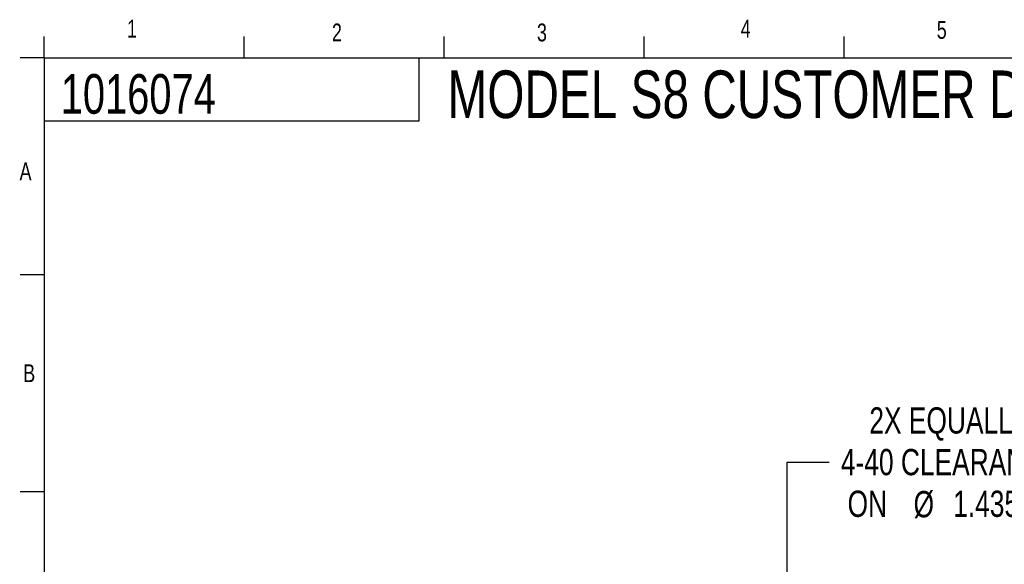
# Model space of a CAD drawing. Header units: inches. Extents: x 0.5 to 16.4, y 0.4 to 10.9.
# Tile 8 of 10: x 0.5 to 5.7, y 8 to 10.8. Entities that reach past the tile are written whole.
import ezdxf

# ---------------------------------------------------------------- set-up
doc = ezdxf.new("R2010")
doc.units = ezdxf.units.IN
doc.header["$MEASUREMENT"] = 0
for name, color, linetype in [('BORDER', 1, 'Continuous'), ('DIMENSIONS', 150, 'Continuous'), ('OBJECT', 1, 'Continuous'), ('TEXT', 7, 'Continuous')]:
    doc.layers.add(name, color=color, linetype=linetype)
doc.styles.add('SLDTEXTSTYLE0', font='TXT', dxfattribs={"width": 0.75})
doc.dimstyles.new('SLDDIMSTYLE0', dxfattribs={"dimtxt": 0.137795, "dimasz": 0.156, "dimexe": 0, "dimexo": 0.0625, "dimgap": 0.034449, "dimtad": 0, "dimtih": 1, "dimtoh": 1, "dimdec": 3, "dimlfac": 0.5, "dimrnd": 1e-09, "dimzin": 12, "dimdsep": 46, "dimtxsty": 'SLDTEXTSTYLE0', "dimsah": 1, "dimcen": 0, "dimadec": 0, "dimazin": 3, "dimtfac": 1, "dimtdec": 3, "dimtofl": 0, "dimtmove": 0, "dimatfit": 3, "dimfxl": 0, "dimfrac": 2, "dimtolj": 1, "dimtzin": 12, "dimarcsym": 0})

# ---------------------------------------------------------------- blocks, each defined once
blk = doc.blocks.new('_D')
at = {"layer": 'DIMENSIONS', "color": 150}
for p, q in [((4.5272, 7.3727), (4.5272, 8.5199)), ((4.5272, 8.5199), (4.746, 8.5199))]:
    blk.add_line(p, q, dxfattribs=at)
blk.add_solid([(4.5272, 7.3727), (4.5532, 7.5287), (4.5012, 7.5287)], dxfattribs=at)
at = {"layer": 'DIMENSIONS', "color": 150, "attachment_point": 1, "style": 'SLDTEXTSTYLE0'}
for s, insert, char_height in [('2X EQUALLY SPACED', (4.9578, 8.8079), 0.137795), ('4-40 CLEARANCE HOLES', (4.8085, 8.5892), 0.137795), ('ON', (4.8435, 8.3704), 0.1378), ('%%c', (5.1899, 8.3683), 0.1378), ('1.435 [36.45] B.C.', (5.3977, 8.3704), 0.137795)]:
    blk.add_mtext(s, dxfattribs=dict(at, insert=insert, char_height=char_height))

msp = doc.modelspace()

# ---------------------------------------------------------------- linework, layer by layer
at = {"layer": 'BORDER'}
for p, q in [((0.6263, 10.6421), (0.6263, 10.754)), ((1.6763, 10.6421), (1.6763, 10.754)), ((2.7263, 10.6421), (2.7263, 10.754)), ((3.7763, 10.6421), (3.7763, 10.754)), ((4.8263, 10.6421), (4.8263, 10.754)), ((0.6263, 10.6421), (16.3763, 10.6421)), ((0.6263, 10.6421), (0.6263, 0.3921)), ((2.5948, 10.3124), (2.5948, 10.6421)), ((0.6263, 10.3124), (2.5948, 10.3124))]:
    msp.add_line(p, q, dxfattribs=at)
at = {"layer": 'OBJECT'}
for p, q in [((0.6263, 10.6421), (0.5013, 10.6421)), ((0.6263, 9.5032), (0.5013, 9.5032)), ((0.6263, 8.3643), (0.5013, 8.3643))]:
    msp.add_line(p, q, dxfattribs=at)

# ---------------------------------------------------------------- texts
at = {"layer": 'DIMENSIONS', "color": 150, "insert": (2.7434, 10.5761), "char_height": 0.25, "attachment_point": 1, "style": 'SLDTEXTSTYLE0'}
msp.add_mtext('MODEL S8 CUSTOMER DRAWING', dxfattribs=at)
at = {"layer": 'TEXT', "attachment_point": 1, "style": 'SLDTEXTSTYLE0'}
for s, insert, char_height in [('1', (1.0618, 10.8425), 0.0937), ('1', (1.0618, 10.8425), 0.0937), ('2', (2.1371, 10.8226), 0.0937), ('2', (2.1371, 10.8226), 0.0937), ('3', (3.2132, 10.8226), 0.0937), ('3', (3.2132, 10.8226), 0.0937), ('4', (4.2825, 10.8428), 0.0937), ('4', (4.2825, 10.8428), 0.0937), ('5', (5.3116, 10.8361), 0.0937), ('5', (5.3116, 10.8361), 0.0937), ('1016074', (0.7138, 10.5572), 0.20833), ('1016074', (0.7138, 10.5572), 0.20833), ('A', (0.4977, 10.0931), 0.0937), ('A', (0.4977, 10.0931), 0.0937), ('B', (0.5169, 9.0336), 0.0937), ('B', (0.5169, 9.0336), 0.0937)]:
    msp.add_mtext(s, dxfattribs=dict(at, insert=insert, char_height=char_height))

# ---------------------------------------------------------------- dimensions: what is measured, and where the dimension line sits
at = {"layer": 'DIMENSIONS', "color": 150}
dim = msp.add_diameter_dim_2p(p1=(4.5272, 7.1467), p2=(4.5272, 7.3727), text='2X EQUALLY SPACED\\P4-40 CLEARANCE HOLES\\PON %%c1.435 [36.45] B.C.', dimstyle='SLDDIMSTYLE0', dxfattribs=at)
dim.commit()
dim.dimension.update_dxf_attribs({"geometry": '_D', "text_midpoint": (5.8725, 8.5199), "dimtype": 163})

doc.saveas('drawing.dxf')
